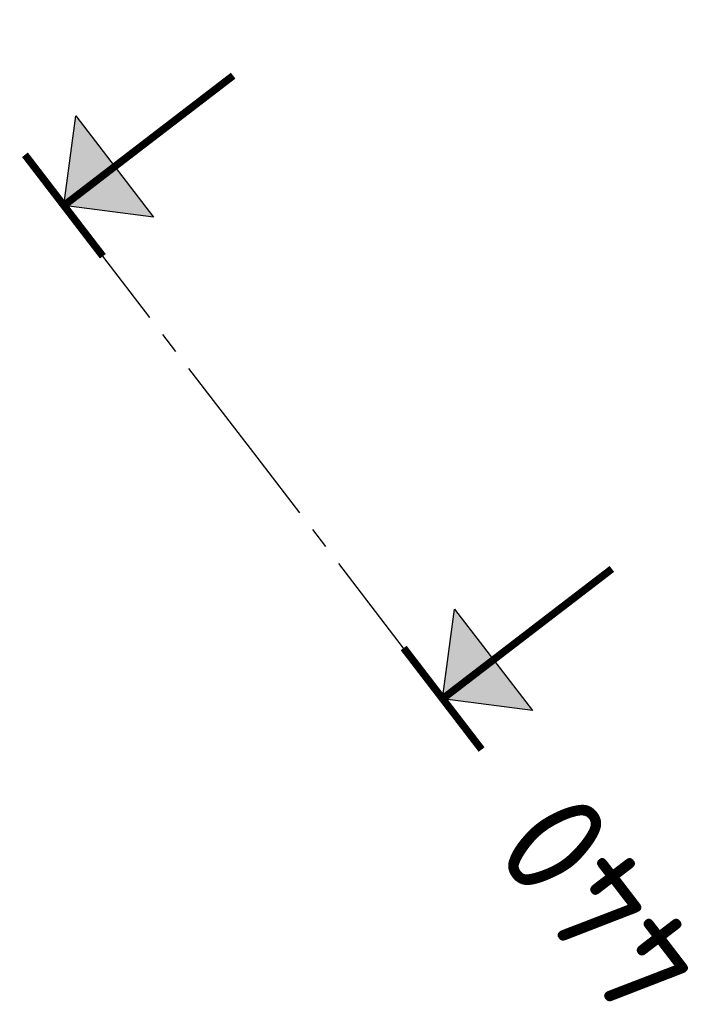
# Model space of a CAD drawing. Header units: metres. Extents: x 189849 to 197696, y 581892 to 586641.
# Tile 3 of 7: x 193842 to 193874, y 584334 to 584380. Entities that reach past the tile are written whole.
import ezdxf
from ezdxf.enums import TextEntityAlignment as Align

# ---------------------------------------------------------------- set-up
doc = ezdxf.new("R2010")
doc.units = ezdxf.units.M
doc.linetypes.add('XX-CENTER', pattern=[8, 5, -1, 1, -1])
doc.layers.add('profiellijn', color=7, linetype='XX-CENTER')
doc.layers.add('Teksten', color=7, linetype='Continuous')
doc.styles.add('NLCS-ISO', font='NLCS-ISO.ttf')
doc.styles.get("Standard").update_dxf_attribs({"font": 'NLCS-ISO.ttf'})

# ---------------------------------------------------------------- blocks, each defined once
blk = doc.blocks.new('pijldrsn')
at = {"linetype": 'Continuous'}
blk.add_hatch(color=256, dxfattribs=at).paths.add_polyline_path([(-3, -3), (0, 0), (3, -3)])
for p, q in [((-3, -3), (0, 0)), ((0, 0), (3, -3)), ((0, 0), (0, -3)), ((0, 0), (0, 0)), ((0, 0), (0, 0)), ((0, 0), (0, 0)), ((3, -3), (-3, -3))]:
    blk.add_line(p, q, dxfattribs=at)
at = {"linetype": 'Continuous', "const_width": 0.35}
for points in [[(-3, 0), (3, 0)], [(0, 0), (0, -10)]]:
    blk.add_lwpolyline(points, dxfattribs=at)
at = {"flags": 11}
for tag, p in [('TEXTAT', (0, -65)), ('TEXTHG', (0.023, -71.782))]:
    blk.add_attdef(tag, text='', height=5, dxfattribs=at).set_placement(p, align=Align.TOP_CENTER)

msp = doc.modelspace()

# ---------------------------------------------------------------- linework, layer by layer
at = {"layer": 'profiellijn'}
for p, q in [((193852.849, 584360.113), (193845.77, 584369.336)), ((193859.868, 584350.969), (193852.849, 584360.113))]:
    msp.add_line(p, q, dxfattribs=at)

# ---------------------------------------------------------------- block references
at = {"layer": 'profiellijn', "rotation": 127.5088446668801}
for p in [(193843.943, 584371.716), (193861.695, 584348.589)]:
    msp.add_blockref('pijldrsn', p, dxfattribs=at)

# ---------------------------------------------------------------- texts
at = {"layer": 'Teksten', "style": 'NLCS-ISO'}
msp.add_text('440', height=5, rotation=127.5088, dxfattribs=at).set_placement((193865.957, 584343.036), align=Align.MIDDLE_RIGHT)

doc.saveas('drawing.dxf')
